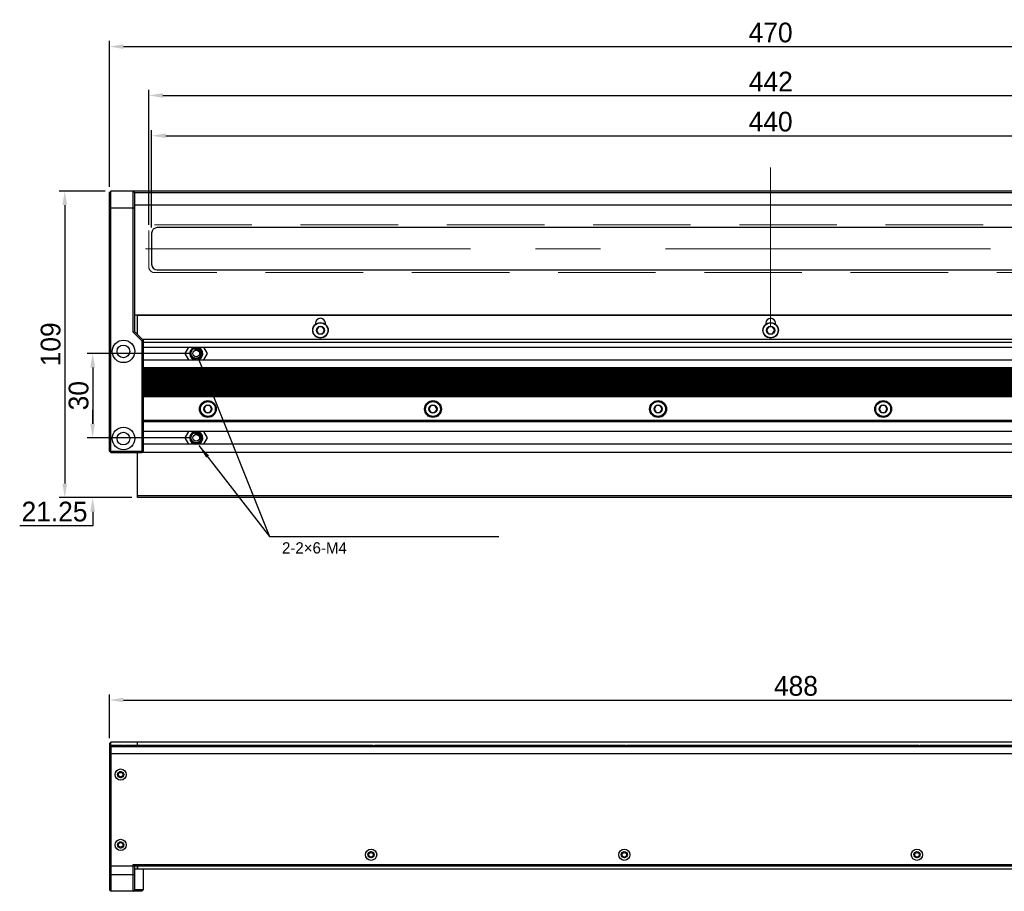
# Model space of a CAD drawing. Header units: millimetres. Extents: x 119 to 469, y 544 to 713.
# Tile 1 of 2: x 119 to 294, y 558 to 713. Entities that reach past the tile are written whole.
import ezdxf

# ---------------------------------------------------------------- set-up
doc = ezdxf.new("R2010")
doc.units = ezdxf.units.MM
doc.header["$LTSCALE"] = 23.1
doc.header["$PDMODE"] = 3
doc.header["$PDSIZE"] = 8
doc.linetypes.add('CENTERX2', pattern=[4, 2.5, -0.5, 0.5, -0.5])
doc.linetypes.add('DASHED2', pattern=[0.375, 0.25, -0.125])
doc.layers.get('Defpoints').update_dxf_attribs({"linetype": 'CONTINUOUS'})
for name, color, linetype, lineweight in [('中心线', 1, 'CENTERX2', 20), ('标注', 3, 'CONTINUOUS', 25), ('粗实线', 7, 'CONTINUOUS', 30), ('虚线', 6, 'DASHED2', 18)]:
    doc.layers.add(name, color=color, linetype=linetype, lineweight=lineweight)
doc.styles.get("Standard").update_dxf_attribs({"font": 'simfang.ttf'})
doc.dimstyles.new('CST Standard', dxfattribs={"dimtxt": 3.5, "dimasz": 2.5, "dimexe": 1, "dimexo": 1, "dimgap": 0.6, "dimtad": 1, "dimtoh": 1, "dimdsep": 46, "dimtxsty": 'STANDARD', "dimcen": -2.5, "dimdle": 5, "dimclrd": 9, "dimclre": 9, "dimadec": 1, "dimazin": 2, "dimtfac": 1, "dimtofl": 0, "dimtmove": 0, "dimatfit": 0, "dimfxl": 1, "dimtolj": 1, "dimarcsym": 0})

# ---------------------------------------------------------------- blocks, each defined once
blk = doc.blocks.new('*D33')
at = {"layer": 'Defpoints', "color": 0}
for p in [(362.31, 692.68), (142.31, 675.35), (362.31, 675.35)]:
    blk.add_point(p, dxfattribs=at)
at = {"layer": '标注', "color": 9, "linetype": 'Continuous', "lineweight": -2, "ltscale": 3}
for p, q in [((142.31, 676.35), (142.31, 693.68)), ((362.31, 676.35), (362.31, 693.68)), ((144.81, 692.68), (359.81, 692.68))]:
    blk.add_line(p, q, dxfattribs=at)
at = {"layer": '标注', "color": 9}
for points in [[(144.81, 693.1), (144.81, 692.27), (142.31, 692.68)], [(359.81, 692.27), (359.81, 693.1), (362.31, 692.68)]]:
    blk.add_solid(points, dxfattribs=at)
at = {"layer": '标注', "color": 7, "insert": (252.31, 695.17), "char_height": 3.5, "attachment_point": 5}
blk.add_mtext('\\A1;\\A1;{\\fFZLanTingHei-R-GBK|b0|i0|c134|p2;440}', dxfattribs=at)
blk = doc.blocks.new('*D34')
at = {"layer": 'Defpoints', "color": 0}
for p in [(362.81, 699.84), (141.81, 675.85), (362.81, 675.85)]:
    blk.add_point(p, dxfattribs=at)
at = {"layer": '标注', "color": 9, "linetype": 'Continuous', "lineweight": -2, "ltscale": 3}
for p, q in [((141.81, 676.85), (141.81, 700.84)), ((362.81, 676.85), (362.81, 700.84)), ((144.31, 699.84), (360.31, 699.84))]:
    blk.add_line(p, q, dxfattribs=at)
at = {"layer": '标注', "color": 9}
for points in [[(144.31, 700.26), (144.31, 699.42), (141.81, 699.84)], [(360.31, 699.42), (360.31, 700.26), (362.81, 699.84)]]:
    blk.add_solid(points, dxfattribs=at)
at = {"layer": '标注', "color": 7, "insert": (252.35, 702.31), "char_height": 3.5, "attachment_point": 5}
blk.add_mtext('\\A1;\\A1;{\\fFZLanTingHei-R-GBK|b0|i0|c134|p2;442}', dxfattribs=at)
blk = doc.blocks.new('*D37')
at = {"layer": 'Defpoints', "color": 0}
for p in [(369.81, 708.53), (134.81, 682.6), (369.81, 682.6)]:
    blk.add_point(p, dxfattribs=at)
at = {"layer": '标注', "color": 9, "linetype": 'Continuous', "lineweight": -2, "ltscale": 3}
for p, q in [((134.81, 683.6), (134.81, 709.53)), ((369.81, 683.6), (369.81, 709.53)), ((137.31, 708.53), (367.31, 708.53))]:
    blk.add_line(p, q, dxfattribs=at)
at = {"layer": '标注', "color": 9}
for points in [[(137.31, 708.94), (137.31, 708.11), (134.81, 708.53)], [(367.31, 708.11), (367.31, 708.94), (369.81, 708.53)]]:
    blk.add_solid(points, dxfattribs=at)
at = {"layer": '标注', "color": 7, "insert": (252.31, 711.01), "char_height": 3.5, "attachment_point": 5}
blk.add_mtext('\\A1;\\A1;{\\fFZLanTingHei-R-GBK|b0|i0|c134|p2;470}', dxfattribs=at)
blk = doc.blocks.new('*D38')
at = {"layer": 'Defpoints', "color": 0}
for p in [(135.06, 682.85), (126.88, 628.35), (139.81, 628.35)]:
    blk.add_point(p, dxfattribs=at)
at = {"layer": '标注', "color": 9, "linetype": 'Continuous', "lineweight": -2, "ltscale": 3}
for p, q in [((134.06, 682.85), (125.88, 682.85)), ((126.88, 680.35), (126.88, 630.85)), ((138.81, 628.35), (125.88, 628.35))]:
    blk.add_line(p, q, dxfattribs=at)
at = {"layer": '标注', "color": 9}
for points in [[(127.3, 680.35), (126.46, 680.35), (126.88, 682.85)], [(126.46, 630.85), (127.3, 630.85), (126.88, 628.35)]]:
    blk.add_solid(points, dxfattribs=at)
at = {"layer": '标注', "color": 7, "insert": (124.38, 655.6), "char_height": 3.5, "attachment_point": 5, "rotation": 90}
blk.add_mtext('\\A1;\\A1;{\\fFZLanTingHei-R-GBK|b0|i0|c134|p2;109}', dxfattribs=at)
blk = doc.blocks.new('*D40')
at = {"layer": 'Defpoints', "color": 0}
for p in [(378.81, 592.37), (134.81, 584.61), (378.81, 584.61)]:
    blk.add_point(p, dxfattribs=at)
at = {"layer": '标注', "color": 9, "linetype": 'Continuous', "lineweight": -2, "ltscale": 3}
for p, q in [((134.81, 585.61), (134.81, 593.37)), ((378.81, 585.61), (378.81, 593.37)), ((137.31, 592.37), (376.31, 592.37))]:
    blk.add_line(p, q, dxfattribs=at)
at = {"layer": '标注', "color": 9}
for points in [[(137.31, 592.78), (137.31, 591.95), (134.81, 592.37)], [(376.31, 591.95), (376.31, 592.78), (378.81, 592.37)]]:
    blk.add_solid(points, dxfattribs=at)
at = {"layer": '标注', "color": 7, "insert": (256.81, 594.86), "char_height": 3.5, "attachment_point": 5}
blk.add_mtext('\\A1;\\A1;{\\fFZLanTingHei-R-GBK|b0|i0|c134|p2;488}', dxfattribs=at)
blk = doc.blocks.new('*X19')
at = {"layer": '标注', "linetype": 'Continuous', "ltscale": 3}
blk.add_hatch(color=9, dxfattribs=at).paths.add_polyline_path([(78.66, 168), (80.44, 166.22), (79.94, 165.84)], flags=0)
at = {"layer": '标注', "color": 9, "linetype": 'Continuous', "ltscale": 3}
for p, q in [((78.66, 168), (91.2, 151.81)), ((91.2, 151.81), (131.93, 151.81))]:
    blk.add_line(p, q, dxfattribs=at)
at = {"layer": '标注', "color": 7, "ltscale": 3}
blk.add_line((131.93, 151.81), (131.93, 151.81), dxfattribs=at)
blk = doc.blocks.new('*X20')
at = {"layer": '标注', "linetype": 'Continuous', "ltscale": 3}
blk.add_hatch(color=9, dxfattribs=at).paths.add_polyline_path([(78.66, 183.21), (79.88, 181), (79.3, 180.77)], flags=0)
at = {"layer": '标注', "color": 9, "linetype": 'Continuous', "ltscale": 3}
for p, q in [((78.66, 183.21), (91.2, 151.81)), ((91.2, 151.81), (131.93, 151.81))]:
    blk.add_line(p, q, dxfattribs=at)
at = {"layer": '标注', "color": 7, "ltscale": 3}
blk.add_line((131.93, 151.81), (131.93, 151.81), dxfattribs=at)
blk = doc.blocks.new('*D41')
at = {"layer": 'Defpoints', "color": 0}
for p in [(150.24, 653.97), (131.84, 638.97), (150.24, 638.97)]:
    blk.add_point(p, dxfattribs=at)
at = {"layer": '标注', "color": 9, "linetype": 'Continuous', "lineweight": -2, "ltscale": 3}
for p, q in [((149.24, 653.97), (130.84, 653.97)), ((131.84, 651.47), (131.84, 641.47)), ((149.24, 638.97), (130.84, 638.97))]:
    blk.add_line(p, q, dxfattribs=at)
at = {"layer": '标注', "color": 9}
for points in [[(132.26, 651.47), (131.42, 651.47), (131.84, 653.97)], [(131.42, 641.47), (132.26, 641.47), (131.84, 638.97)]]:
    blk.add_solid(points, dxfattribs=at)
at = {"layer": '标注', "color": 7, "insert": (129.35, 646.47), "char_height": 3.5, "attachment_point": 5, "rotation": 90}
blk.add_mtext('\\A1;\\A1;{\\fFZLanTingHei-R-GBK|b0|i0|c134|p2;30}', dxfattribs=at)
blk = doc.blocks.new('*D42')
at = {"layer": 'Defpoints', "color": 0}
for p in [(150.24, 638.97), (131.84, 628.35), (139.81, 628.35)]:
    blk.add_point(p, dxfattribs=at)
at = {"layer": '标注', "color": 9, "linetype": 'Continuous', "lineweight": -2, "ltscale": 3}
for p, q in [((131.84, 641.47), (131.84, 643.97)), ((149.24, 638.97), (130.84, 638.97)), ((138.81, 628.35), (130.84, 628.35)), ((131.84, 625.85), (131.84, 623.35)), ((131.84, 623.35), (118.87, 623.35))]:
    blk.add_line(p, q, dxfattribs=at)
at = {"layer": '标注', "color": 9}
for points in [[(131.42, 641.47), (132.26, 641.47), (131.84, 638.97)], [(132.26, 625.85), (131.42, 625.85), (131.84, 628.35)]]:
    blk.add_solid(points, dxfattribs=at)
at = {"layer": '标注', "color": 7, "insert": (125.06, 625.85), "char_height": 3.5, "attachment_point": 5}
blk.add_mtext('\\A1;\\A1;{\\fFZLanTingHei-R-GBK|b0|i0|c134|p2;21.25}', dxfattribs=at)

msp = doc.modelspace()

# ---------------------------------------------------------------- linework, layer by layer
at = {"layer": '中心线', "color": 0}
for p, q in [((252.3097, 687.0264), (252.3097, 658.8394)), ((141.2035, 672.5998), (363.4158, 672.5998))]:
    msp.add_line(p, q, dxfattribs=at)
at = {"layer": '粗实线', "color": 0, "linetype": 'Continuous'}
for p, q in [((134.8097, 682.5998), (135.0597, 682.8498)), ((134.8097, 636.5998), (134.8097, 682.5998)), ((369.5597, 682.8498), (135.0597, 682.8498)), ((135.0597, 636.5998), (135.0597, 682.8498)), ((139.0597, 682.8498), (139.3097, 682.5998)), ((139.0597, 657.7463), (139.0597, 682.8498)), ((139.3097, 682.5998), (365.3097, 682.5998)), ((139.3097, 657.8498), (139.3097, 682.5998)), ((134.8097, 679.8498), (139.3097, 679.8498)), ((365.3097, 680.3498), (139.3097, 680.3498)), ((361.3097, 676.3498), (143.3097, 676.3498)), ((142.3097, 675.3498), (142.3097, 669.8498)), ((143.3097, 668.8498), (361.3097, 668.8498)), ((139.3097, 660.8498), (365.3097, 660.8498)), ((139.8097, 657.3498), (139.8097, 660.8498)), ((139.8097, 660.7996), (364.8097, 660.7996)), ((139.8097, 657.3498), (139.8097, 660.7996)), ((171.4347, 659.3498), (171.4347, 659.1569)), ((171.9509, 658.7212), (171.5922, 658.0998)), ((171.5922, 658.0998), (171.9509, 657.4785)), ((172.6684, 658.7212), (171.9509, 658.7212)), ((173.0272, 658.0998), (172.6684, 658.7212)), ((172.6684, 657.4785), (173.0272, 658.0998)), ((173.1847, 659.1569), (173.1847, 659.3498)), ((251.4347, 659.3498), (251.4347, 659.1569)), ((251.9509, 658.7212), (251.5922, 658.0998)), ((251.5922, 658.0998), (251.9509, 657.4785)), ((252.6684, 658.7212), (251.9509, 658.7212)), ((253.0272, 658.0998), (252.6684, 658.7212)), ((252.6684, 657.4785), (253.0272, 658.0998)), ((253.1847, 659.1569), (253.1847, 659.3498)), ((139.3097, 657.8498), (139.0597, 657.7463)), ((140.5597, 656.2463), (139.0597, 657.7463)), ((140.8097, 656.3498), (139.3097, 657.8498)), ((140.8097, 656.3498), (140.5597, 656.2463)), ((140.5597, 656.2463), (140.5597, 636.5998)), ((140.6597, 656.4998), (363.9597, 656.4998)), ((140.8097, 656.3498), (140.8097, 636.5998)), ((171.9509, 657.4785), (172.6684, 657.4785)), ((251.9509, 657.4785), (252.6684, 657.4785)), ((140.8097, 655.9998), (363.8097, 655.9998)), ((140.8097, 655.1248), (363.8097, 655.1248)), ((140.8097, 652.8248), (363.8097, 652.8248)), ((140.8097, 651.4594), (363.8097, 651.4594)), ((140.8097, 651.3775), (363.8097, 651.3775)), ((140.8097, 651.2622), (363.8097, 651.2622)), ((140.8097, 651.1803), (363.8097, 651.1803)), ((140.8097, 651.0344), (363.8097, 651.0344)), ((140.8097, 650.9525), (363.8097, 650.9525)), ((140.8097, 650.8372), (363.8097, 650.8372)), ((140.8097, 650.7553), (363.8097, 650.7553)), ((140.8097, 650.554), (363.8097, 650.554)), ((140.8097, 650.4721), (363.8097, 650.4721)), ((140.8097, 650.3568), (363.8097, 650.3568)), ((140.8097, 650.2748), (363.8097, 650.2748)), ((140.8097, 650.129), (363.8097, 650.129)), ((140.8097, 650.0471), (363.8097, 650.0471)), ((140.8097, 649.9318), (363.8097, 649.9318)), ((140.8097, 649.8498), (363.8097, 649.8498)), ((140.8097, 649.679), (363.8097, 649.679)), ((140.8097, 649.5971), (363.8097, 649.5971)), ((140.8097, 649.4818), (363.8097, 649.4818)), ((140.8097, 649.3998), (363.8097, 649.3998)), ((140.8097, 649.254), (363.8097, 649.254)), ((140.8097, 649.1721), (363.8097, 649.1721)), ((140.8097, 649.0568), (363.8097, 649.0568)), ((140.8097, 648.9748), (363.8097, 648.9748)), ((140.8097, 648.804), (363.8097, 648.804)), ((140.8097, 648.7221), (363.8097, 648.7221)), ((140.8097, 648.6068), (363.8097, 648.6068)), ((140.8097, 648.5248), (363.8097, 648.5248)), ((140.8097, 648.379), (363.8097, 648.379)), ((140.8097, 648.2971), (363.8097, 648.2971)), ((140.8097, 648.1818), (363.8097, 648.1818)), ((140.8097, 648.0998), (363.8097, 648.0998)), ((140.8097, 647.929), (363.8097, 647.929)), ((140.8097, 647.8471), (363.8097, 647.8471)), ((140.8097, 647.7318), (363.8097, 647.7318)), ((140.8097, 647.6498), (363.8097, 647.6498)), ((140.8097, 647.504), (363.8097, 647.504)), ((140.8097, 647.4221), (363.8097, 647.4221)), ((140.8097, 647.3068), (363.8097, 647.3068)), ((140.8097, 647.2248), (363.8097, 647.2248)), ((140.8097, 647.054), (363.8097, 647.054)), ((140.8097, 646.9721), (363.8097, 646.9721)), ((140.8097, 646.8568), (363.8097, 646.8568)), ((140.8097, 646.7748), (363.8097, 646.7748)), ((140.8097, 646.629), (363.8097, 646.629)), ((140.8097, 646.5471), (363.8097, 646.5471)), ((140.8097, 646.4318), (363.8097, 646.4318)), ((140.8097, 646.3498), (363.8097, 646.3498)), ((151.9509, 644.7212), (151.5922, 644.0998)), ((151.5922, 644.0998), (151.9509, 643.4785)), ((152.6684, 644.7212), (151.9509, 644.7212)), ((153.0272, 644.0998), (152.6684, 644.7212)), ((152.6684, 643.4785), (153.0272, 644.0998)), ((191.9509, 644.7212), (191.5922, 644.0998)), ((191.5922, 644.0998), (191.9509, 643.4785)), ((192.6684, 644.7212), (191.9509, 644.7212)), ((193.0272, 644.0998), (192.6684, 644.7212)), ((192.6684, 643.4785), (193.0272, 644.0998)), ((231.9509, 644.7212), (231.5922, 644.0998)), ((231.5922, 644.0998), (231.9509, 643.4785)), ((232.6684, 644.7212), (231.9509, 644.7212)), ((233.0272, 644.0998), (232.6684, 644.7212)), ((232.6684, 643.4785), (233.0272, 644.0998)), ((271.9509, 644.7212), (271.5922, 644.0998)), ((271.5922, 644.0998), (271.9509, 643.4785)), ((272.6684, 644.7212), (271.9509, 644.7212)), ((273.0272, 644.0998), (272.6684, 644.7212)), ((272.6684, 643.4785), (273.0272, 644.0998)), ((151.9509, 643.4785), (152.6684, 643.4785)), ((191.9509, 643.4785), (192.6684, 643.4785)), ((231.9509, 643.4785), (232.6684, 643.4785)), ((271.9509, 643.4785), (272.6684, 643.4785)), ((140.8097, 642.0998), (363.8097, 642.0998)), ((363.8097, 641.8498), (140.8097, 641.8498)), ((363.8097, 640.1248), (140.8097, 640.1248)), ((363.8097, 637.8248), (140.8097, 637.8248)), ((134.8097, 636.5998), (135.0597, 636.3498)), ((135.0597, 636.5998), (134.9347, 636.4748)), ((135.0597, 636.5998), (140.5597, 636.5998)), ((135.0597, 636.3498), (140.5597, 636.3498)), ((139.8097, 628.3497), (139.8097, 636.3498)), ((140.5597, 636.3498), (140.8097, 636.5998)), ((140.6847, 636.4748), (140.5597, 636.5998)), ((364.0097, 636.3998), (140.6097, 636.3998)), ((364.8097, 628.6863), (139.8097, 628.6863)), ((364.8097, 628.3497), (139.8097, 628.3497)), ((134.8097, 584.6137), (135.0597, 584.8637)), ((134.8097, 584.6137), (134.8097, 558.6137)), ((378.5597, 584.8637), (135.0597, 584.8637)), ((135.0597, 584.3637), (135.0597, 584.8637)), ((139.8097, 584.3637), (139.8097, 584.8637)), ((139.8097, 584.3637), (139.8097, 584.8637)), ((134.8097, 584.3637), (137.2276, 584.3637)), ((135.0597, 584.3637), (134.8097, 584.1137)), ((134.8097, 582.8637), (369.8097, 582.8637)), ((134.9347, 584.2387), (135.0597, 584.1137)), ((135.0597, 584.1137), (369.5597, 584.1137)), ((135.0597, 584.1137), (135.0597, 558.3637)), ((137.3924, 584.3637), (180.7269, 584.3637)), ((180.8918, 584.3637), (181.6399, 584.3637)), ((181.8924, 584.3637), (225.7269, 584.3637)), ((225.8918, 584.3637), (226.6399, 584.3637)), ((226.8924, 584.3637), (277.7269, 584.3637)), ((277.8918, 584.3637), (278.6399, 584.3637)), ((278.8924, 584.3637), (322.7269, 584.3637)), ((378.8097, 562.8637), (134.8097, 562.8637)), ((139.0597, 563.1137), (365.5597, 563.1137)), ((139.0597, 558.3637), (139.0597, 563.1137)), ((139.3097, 558.6137), (139.3097, 562.8637)), ((139.3097, 562.3637), (365.3097, 562.3637)), ((139.8097, 562.3637), (139.8097, 562.8637)), ((139.8097, 562.8637), (139.8097, 562.3637)), ((140.8097, 562.3637), (140.8097, 558.6137)), ((134.8097, 561.3637), (139.3097, 561.3637)), ((134.8097, 558.6137), (135.0597, 558.3637)), ((140.5597, 558.3637), (135.0597, 558.3637)), ((139.0597, 558.3637), (139.3097, 558.6137)), ((140.8097, 558.6137), (139.3097, 558.6137)), ((140.8097, 558.6137), (140.5597, 558.3637))]:
    msp.add_line(p, q, dxfattribs=at)
at = {"layer": '粗实线', "color": 0}
for p, q in [((148.8873, 655.1248), (148.2233, 653.9748)), ((150.6873, 654.8695), (150.6897, 654.8684)), ((152.2648, 653.9748), (151.6008, 655.1248)), ((148.2233, 653.9748), (148.8873, 652.8248)), ((151.6008, 652.8248), (152.2648, 653.9748)), ((148.8873, 640.1248), (148.2233, 638.9748)), ((148.2233, 638.9748), (148.8873, 637.8248)), ((150.6873, 639.8695), (150.6897, 639.8684)), ((152.2648, 638.9748), (151.6008, 640.1248)), ((151.6008, 637.8248), (152.2648, 638.9748))]:
    msp.add_line(p, q, dxfattribs=at)
at = {"layer": '粗实线', "color": 0, "linetype": 'Continuous'}
for centre, radius in [((172.3097, 658.0998), 1.375), ((172.3097, 658.0998), 1.325), ((172.3097, 658.0998), 0.7175), ((252.3097, 658.0998), 1.375), ((252.3097, 658.0998), 1.325), ((252.3097, 658.0998), 0.7175), ((137.3097, 654.3498), 2), ((137.3097, 654.3498), 1.125), ((152.3097, 644.0998), 1.5), ((152.3097, 644.0998), 1.375), ((152.3097, 644.0998), 1.325), ((152.3097, 644.0998), 0.7175), ((192.3097, 644.0998), 1.5), ((192.3097, 644.0998), 1.375), ((192.3097, 644.0998), 1.325), ((192.3097, 644.0998), 0.7175), ((232.3097, 644.0998), 1.5), ((232.3097, 644.0998), 1.375), ((232.3097, 644.0998), 1.325), ((232.3097, 644.0998), 0.7175), ((272.3097, 644.0998), 1.5), ((272.3097, 644.0998), 1.375), ((272.3097, 644.0998), 1.325), ((272.3097, 644.0998), 0.7175), ((137.3097, 638.8498), 2), ((137.3097, 638.8498), 1.125), ((136.8097, 579.1137), 1), ((136.8097, 579.1137), 0.55), ((136.8097, 579.1137), 0.4), ((136.8097, 566.6137), 1), ((136.8097, 566.6137), 0.55), ((136.8097, 566.6137), 0.4), ((181.3097, 564.8637), 1), ((181.3097, 564.8637), 0.55), ((181.3097, 564.8637), 0.4), ((226.3097, 564.8637), 1), ((226.3097, 564.8637), 0.55), ((226.3097, 564.8637), 0.4), ((278.3097, 564.8637), 1), ((278.3097, 564.8637), 0.55), ((278.3097, 564.8637), 0.4)]:
    msp.add_circle(centre, radius, dxfattribs=at)
at = {"layer": '粗实线', "color": 0}
for centre, radius in [((150.244, 653.9748), 1), ((150.244, 653.9748), 0.6), ((150.244, 638.9748), 1), ((150.244, 638.9748), 0.6)]:
    msp.add_circle(centre, radius, dxfattribs=at)
at = {"layer": '粗实线', "color": 0, "linetype": 'Continuous'}
for centre, radius, start, end in [((143.3097, 675.3498), 1, 90, 180), ((143.3097, 669.8498), 1, 180, 270), ((172.3097, 659.3498), 0.875, 0, 180), ((252.3097, 659.3498), 0.875, 0, 180), ((136.8097, 579.1137), 0.5, 75, 15), ((136.8097, 566.6137), 0.5, 75, 15), ((181.3097, 564.8637), 0.5, 75, 15), ((226.3097, 564.8637), 0.5, 75, 15), ((278.3097, 564.8637), 0.5, 75, 15)]:
    msp.add_arc(centre, radius, start, end, dxfattribs=at)
at = {"layer": '粗实线', "color": 0}
for centre, radius, start, end in [((150.244, 653.9748), 1.15, 110.806926, 258.910513), ((150.244, 653.9748), 0.7873, 49.620725, 108.545457), ((150.244, 653.9748), 1.15, 281.08843, 69.193267), ((150.2761, 653.96), 0.9981, 65.27709, 65.522589), ((150.2768, 653.9614), 0.9966, 63.094722, 65.277616), ((150.2433, 653.974), 0.7884, 46.190852, 49.615885), ((150.244, 638.9748), 1.15, 110.806926, 258.910513), ((150.244, 638.9748), 0.7873, 49.620725, 108.545457), ((150.244, 638.9748), 1.15, 281.08843, 69.193267), ((150.2761, 638.96), 0.9981, 65.27709, 65.522589), ((150.2768, 638.9614), 0.9966, 63.094722, 65.277616), ((150.2433, 638.974), 0.7884, 46.190852, 49.615885)]:
    msp.add_arc(centre, radius, start, end, dxfattribs=at)
for points, knots in [([(149.3173, 653.9748), (149.3143, 654.0561), (149.3297, 654.2201), (149.4155, 654.4511), (149.5576, 654.6527), (149.7461, 654.8115), (149.9684, 654.9178), (150.2102, 654.9654), (150.4562, 654.952), (150.6132, 654.903), (150.6873, 654.8695)], [0, 0, 0, 0, 415.10333637, 830.2089582, 1245.33602466, 1660.49447737, 2075.67294584, 2490.87620128, 2906.09237199, 3321.40201093, 3321.40201093, 3321.40201093, 3321.40201093]), ([(149.9936, 654.7212), (149.9916, 654.7201), (149.9885, 654.7185), (149.9845, 654.7161), (149.9816, 654.7142), (149.9788, 654.7122), (149.9765, 654.7103), (149.9742, 654.708), (149.9757, 654.7063), (149.9779, 654.7063), (149.9807, 654.7063), (149.9841, 654.7068), (149.9875, 654.7074), (149.9921, 654.7082), (149.9979, 654.7095), (150.007, 654.7116), (150.0185, 654.7143), (150.0369, 654.7187), (150.0599, 654.7239), (150.0877, 654.7295), (150.1157, 654.7343), (150.1438, 654.7383), (150.1626, 654.7404), (150.172, 654.7413)], [0, 0, 0, 0, 258.36887946, 386.97191876, 514.86205965, 641.67218368, 765.13339348, 873.37930662, 920.05952689, 980.26348333, 1104.92378548, 1233.1544525, 1362.47832287, 1492.35124939, 1752.98324895, 2014.25379409, 2537.71141131, 3061.77965485, 4110.70352691, 5160.09318753, 6209.67973221, 7259.35375137, 8309.06194569, 8309.06194569, 8309.06194569, 8309.06194569]), ([(151.205, 654.2517), (151.1807, 654.3074), (151.1216, 654.4146), (151.0046, 654.5556), (150.8627, 654.6716), (150.7006, 654.7572), (150.5246, 654.8081), (150.3419, 654.821), (150.1609, 654.7942), (150.047, 654.7497), (149.9936, 654.7212)], [0, 0, 0, 0, 416.11003631, 832.00102988, 1247.67929212, 1663.10413034, 2078.24750088, 2493.08388714, 2907.52774379, 3321.60726198, 3321.60726198, 3321.60726198, 3321.60726198]), ([(150.172, 654.7413), (150.2272, 654.7464), (150.339, 654.7462), (150.5029, 654.7117), (150.6563, 654.6444), (150.7473, 654.5795), (150.789, 654.543)], [0, 0, 0, 0, 444.07720589, 888.03728472, 1331.92601924, 1775.75021304, 1775.75021304, 1775.75021304, 1775.75021304]), ([(150.789, 654.543), (150.8695, 654.4724), (151.0028, 654.2962), (151.0552, 654.0818), (151.0598, 653.9748)], [0, 0, 0, 0, 499.38772236, 998.90171928, 998.90171928, 998.90171928, 998.90171928]), ([(151.0598, 653.9748), (151.0623, 653.9179), (151.0552, 653.8032), (151.0093, 653.6374), (150.9304, 653.4844), (150.822, 653.3507), (150.689, 653.2416), (150.5369, 653.1612), (150.3719, 653.1126), (150.2005, 653.0973), (150.0295, 653.1158), (149.8653, 653.167), (149.7139, 653.2488), (149.5371, 653.3938), (149.3729, 653.6341), (149.3217, 653.8614), (149.3173, 653.9748)], [0, 0, 0, 0, 350.20491734, 700.41771046, 1050.65967389, 1400.8879689, 1751.12557288, 2101.37606599, 2451.63953332, 2801.91293999, 3152.19592996, 3502.50458565, 3852.82986123, 4203.15157792, 4900.6958986, 5598.37013393, 5598.37013393, 5598.37013393, 5598.37013393]), ([(149.3173, 638.9748), (149.3143, 639.0561), (149.3297, 639.2201), (149.4155, 639.4511), (149.5576, 639.6527), (149.7461, 639.8115), (149.9684, 639.9178), (150.2102, 639.9654), (150.4562, 639.952), (150.6132, 639.903), (150.6873, 639.8695)], [0, 0, 0, 0, 380.13652009, 760.27513311, 1140.43338434, 1520.62037797, 1900.8257013, 2281.05372363, 2661.29357329, 3041.61901776, 3041.61901776, 3041.61901776, 3041.61901776]), ([(151.0598, 638.9748), (151.0623, 638.9179), (151.0552, 638.8032), (151.0093, 638.6374), (150.9304, 638.4844), (150.822, 638.3507), (150.689, 638.2416), (150.5369, 638.1612), (150.3719, 638.1126), (150.2005, 638.0973), (150.0295, 638.1158), (149.8653, 638.167), (149.7139, 638.2488), (149.5371, 638.3938), (149.3729, 638.6341), (149.3217, 638.8614), (149.3173, 638.9748)], [0, 0, 0, 0, 320.60283038, 641.21287083, 961.84961588, 1282.47384787, 1603.10660196, 1923.75115569, 2244.40758696, 2565.07311742, 2885.74742112, 3206.44522107, 3527.15823606, 3847.867993, 4486.45035565, 5125.15165155, 5125.15165155, 5125.15165155, 5125.15165155]), ([(149.9936, 639.7212), (149.9916, 639.7201), (149.9885, 639.7185), (149.9845, 639.7161), (149.9816, 639.7142), (149.9788, 639.7122), (149.9765, 639.7103), (149.9742, 639.708), (149.9757, 639.7063), (149.9779, 639.7063), (149.9807, 639.7063), (149.9841, 639.7068), (149.9875, 639.7074), (149.9921, 639.7082), (149.9979, 639.7095), (150.007, 639.7116), (150.0185, 639.7143), (150.0369, 639.7187), (150.0599, 639.7239), (150.0877, 639.7295), (150.1157, 639.7343), (150.1438, 639.7383), (150.1626, 639.7404), (150.172, 639.7413)], [0, 0, 0, 0, 236.75905526, 354.60581045, 471.79929365, 588.00309198, 701.13807733, 800.33036467, 843.10627821, 898.27481042, 1012.50859674, 1130.01412466, 1248.52142102, 1367.53185081, 1606.3647401, 1845.7827674, 2325.45869114, 2805.69416876, 3766.88665257, 4728.50596665, 5690.30569752, 6652.18558655, 7614.09679236, 7614.09679236, 7614.09679236, 7614.09679236]), ([(151.205, 639.2517), (151.1807, 639.3074), (151.1216, 639.4146), (151.0046, 639.5556), (150.8627, 639.6716), (150.7006, 639.7572), (150.5246, 639.8081), (150.3419, 639.821), (150.1609, 639.7942), (150.047, 639.7497), (149.9936, 639.7212)], [0, 0, 0, 0, 381.20095536, 762.20124433, 1143.00664882, 1523.57989001, 1903.89527693, 2283.92943367, 2663.60399164, 3042.9447769, 3042.9447769, 3042.9447769, 3042.9447769]), ([(150.172, 639.7413), (150.2272, 639.7464), (150.339, 639.7462), (150.5029, 639.7117), (150.6563, 639.6444), (150.7473, 639.5795), (150.789, 639.543)], [0, 0, 0, 0, 406.82264217, 813.53798331, 1220.18796536, 1626.77882116, 1626.77882116, 1626.77882116, 1626.77882116]), ([(150.789, 639.543), (150.8695, 639.4724), (151.0028, 639.2962), (151.0552, 639.0818), (151.0598, 638.9748)], [0, 0, 0, 0, 457.48068553, 915.07704907, 915.07704907, 915.07704907, 915.07704907])]:
    msp.add_open_spline(points, degree=3, knots=knots, dxfattribs=at)
at = {"layer": '粗实线', "color": 0, "linetype": 'Continuous'}
for points, knots in [([(136.2266, 584.3637), (136.2727, 584.3479), (136.4635, 584.29), (136.6641, 584.2633), (136.8146, 584.2638)], [0, 0, 0, 0, 151.73881288, 619.55883531, 619.55883531, 619.55883531, 619.55883531]), ([(136.8146, 584.2638), (136.8645, 584.2639), (137.0606, 584.2731), (137.2545, 584.3164), (137.3927, 584.3637)], [0, 0, 0, 0, 157.8269105, 619.74805977, 619.74805977, 619.74805977, 619.74805977]), ([(180.7266, 584.3637), (180.7727, 584.3479), (180.9635, 584.29), (181.1641, 584.2633), (181.3146, 584.2638)], [0, 0, 0, 0, 170.90593268, 697.81935543, 697.81935543, 697.81935543, 697.81935543]), ([(181.3146, 584.2638), (181.3645, 584.2639), (181.5606, 584.2731), (181.7545, 584.3164), (181.8927, 584.3637)], [0, 0, 0, 0, 178.14548169, 699.5341687, 699.5341687, 699.5341687, 699.5341687]), ([(225.7266, 584.3637), (225.7727, 584.3479), (225.9635, 584.29), (226.1641, 584.2633), (226.3146, 584.2638)], [0, 0, 0, 0, 211.35726786, 862.98462614, 862.98462614, 862.98462614, 862.98462614]), ([(226.3146, 584.2638), (226.3645, 584.2639), (226.5606, 584.2731), (226.7545, 584.3164), (226.8927, 584.3637)], [0, 0, 0, 0, 220.43656405, 865.60100835, 865.60100835, 865.60100835, 865.60100835]), ([(277.7266, 584.3637), (277.7727, 584.3479), (277.9635, 584.29), (278.1641, 584.2633), (278.3146, 584.2638)], [0, 0, 0, 0, 272.37321869, 1112.11647788, 1112.11647788, 1112.11647788, 1112.11647788]), ([(278.3146, 584.2638), (278.3645, 584.2639), (278.5606, 584.2731), (278.7545, 584.3164), (278.8927, 584.3637)], [0, 0, 0, 0, 284.01863427, 1115.27240174, 1115.27240174, 1115.27240174, 1115.27240174])]:
    msp.add_open_spline(points, degree=3, knots=knots, dxfattribs=at)
at = {"layer": '虚线', "color": 0, "ltscale": 3}
for p, q in [((141.8097, 669.3498), (141.8097, 675.8498)), ((142.8097, 676.8498), (361.8097, 676.8498)), ((361.8097, 668.3498), (142.8097, 668.3498))]:
    msp.add_line(p, q, dxfattribs=at)
msp.add_arc((142.8097, 669.3498), 1, 180, 270, dxfattribs=at)

# ---------------------------------------------------------------- block references
at = {"layer": '标注', "color": 0, "ltscale": 3}
for name in ['*X20', '*X19']:
    msp.add_blockref(name, (72.0587, 469.6148), dxfattribs=at)

# ---------------------------------------------------------------- texts
at = {"layer": '标注', "color": 0, "ltscale": 3, "insert": (165.4837, 620.4153), "char_height": 2, "width": 60.147513, "attachment_point": 1}
msp.add_mtext('{\\fFZLanTingHei-R-GBK|b0|i0|c134|p2;2-2×6-M4}', dxfattribs=at)

# ---------------------------------------------------------------- dimensions: what is measured, and where the dimension line sits
at = {"layer": '标注', "color": 0, "ltscale": 3}
for base, p1, p2, picture, middle in [((369.8097, 708.5269), (134.8097, 682.5998), (369.8097, 682.5998), '*D37', (252.3097, 708.5269)), ((362.8097, 699.8406), (141.8097, 675.8498), (362.8097, 675.8498), '*D34', (252.3535, 699.8406)), ((362.3097, 692.6818), (142.3097, 675.3498), (362.3097, 675.3498), '*D33', (252.3097, 692.6818))]:
    dim = msp.add_linear_dim(base=base, p1=p1, p2=p2, text='\\A1;{\\fFZLanTingHei-R-GBK|b0|i0|c134|p2;<>}', dimstyle='CST Standard', override={"dimlfac": 2, "dimtxsty": 'STANDARD', "dimsah": 1, "dimclrd": 9, "dimclrt": 7, "dimtzin": 0}, dxfattribs=at)
    dim.commit()
    dim.dimension.update_dxf_attribs({"geometry": picture, "text_midpoint": middle, "dimtype": 160})
for base, p1, p2, picture, middle in [((126.8789, 628.3497), (135.0597, 682.8498), (139.8097, 628.3497), '*D38', (124.3823, 655.5998)), ((131.8397, 638.9748), (150.244, 653.9748), (150.244, 638.9748), '*D41', (129.3522, 646.4748)), ((131.8397, 628.3497), (150.244, 638.9748), (139.8097, 628.3497), '*D42', (125.0551, 625.8463))]:
    dim = msp.add_linear_dim(base=base, p1=p1, p2=p2, angle=90, text='\\A1;{\\fFZLanTingHei-R-GBK|b0|i0|c134|p2;<>}', dimstyle='CST Standard', override={"dimlfac": 2, "dimtxsty": 'STANDARD', "dimsah": 1, "dimclrd": 9, "dimclrt": 7, "dimtzin": 8}, dxfattribs=at)
    dim.commit()
    dim.dimension.update_dxf_attribs({"geometry": picture, "text_midpoint": middle})
dim = msp.add_linear_dim(base=(378.8097, 592.368), p1=(134.8097, 584.6137), p2=(378.8097, 584.6137), text='\\A1;{\\fFZLanTingHei-R-GBK|b0|i0|c134|p2;<>}', dimstyle='CST Standard', override={"dimlfac": 2, "dimtxsty": 'STANDARD', "dimsah": 1, "dimclrd": 9, "dimclrt": 7, "dimtzin": 8}, dxfattribs=at)
dim.commit()
dim.dimension.update_dxf_attribs({"geometry": '*D40', "text_midpoint": (256.8097, 594.8555)})

doc.saveas('drawing.dxf')
